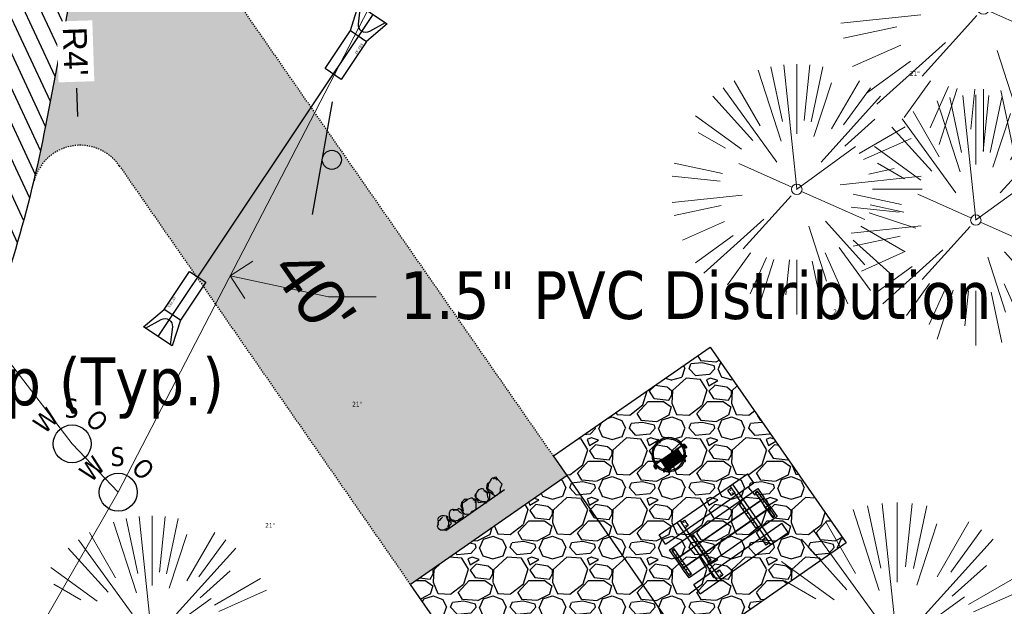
# Model space of a CAD drawing. Header units: feet. Extents: x 1133447 to 1140710, y 647622 to 649877.
# Tile 74 of 84: x 1135105 to 1135188, y 649040 to 649089. Entities that reach past the tile are written whole.
import ezdxf
from ezdxf import colors
from ezdxf.entities.mleader import LeaderData, LeaderLine
from ezdxf.enums import TextEntityAlignment as Align
from ezdxf.lldxf.tags import DXFTag
from ezdxf.math import Vec2, Vec3

# ---------------------------------------------------------------- set-up
doc = ezdxf.new("R2010")
doc.units = ezdxf.units.FT
doc.header["$MEASUREMENT"] = 0
doc.linetypes.add('RAD', pattern=[0.13, 0.08, -0.05])
for name, color, linetype, lineweight in [('-ANGLE-IRON', 8, 'Continuous', 25), ('V-SITE-VEGE', 8, 'Continuous', 18), ('V-SITE-VEGE-TEXT', 8, 'Continuous', 18), ('V-UTIL-WATR-LINE', 8, 'WATER', 15)]:
    doc.layers.add(name, color=color, linetype=linetype, lineweight=lineweight)
for name, color, linetype in [('-BARRIERROCK', 6, 'Continuous'), ('-BOLTS-LAGS-SCREWS', 7, 'Continuous'), ('-CONCRETE', 9, 'Continuous'), ('-HARDWARE', 7, 'Continuous'), ('-TIMBER', 5, 'Continuous'), ('C-CAMPSITE-PADS', 6, 'Continuous'), ('C-PRKG-ASPH', 8, 'Continuous'), ('C-PRKG-GRVL', 8, 'Continuous'), ('C-PRKG-WHEL-STOP', 9, 'Continuous'), ('C-ROAD-ASPHALT', 1, 'Continuous'), ('C-ROAD-GRVL', 1, 'RAD'), ('C-SWLK-GRVL-PATT', 8, 'Continuous'), ('C-UTIL-STRM-PIPE', 210, 'Continuous'), ('C-UTIL-STRM-STRC', 210, 'Continuous'), ('G-TEXT-ST02', 2, 'Continuous'), ('G-XREF', 7, 'Continuous'), ('L-BARRIERROCK', 6, 'Continuous'), ('V-SITE-SIGN', 222, 'Continuous'), ('V-UTIL-WATR-STRC', 8, 'Continuous')]:
    doc.layers.add(name, color=color, linetype=linetype)
doc.layers.add('V-ANNO-TEXT', color=7, linetype='Continuous', lineweight=13, plot=False)
doc.styles.add('Arial', font='arial.ttf')
doc.styles.add('Normal', font='arial.ttf', dxfattribs={"height": 0.1})
doc.styles.add('SEI-Dim & Leader', font='tahoma.ttf')
doc.styles.get("Standard").update_dxf_attribs({"font": 'arial.ttf'})
tags = doc.linetypes.add('WATER', pattern='A,1.5,-0.2,["W",Standard,S=0.08,R=0,X=-0.1,Y=-0.04],-0.05', length=1.75).pattern_tags.tags
tags[6] = DXFTag(74, 10)
doc.dimstyles.new('Plan', dxfattribs={"dimscale": 20, "dimtxt": 0.1, "dimasz": 0.12, "dimexe": 0.0625, "dimexo": 0.0625, "dimgap": 0.08, "dimtad": 0, "dimdec": 0, "dimzin": 0, "dimdsep": 46, "dimtxsty": 'Normal', "dimcen": 0, "dimclrd": 256, "dimclre": 256, "dimclrt": 256, "dimaunit": 1, "dimadec": 4, "dimazin": 0, "dimtfac": 1, "dimtdec": 0, "dimtofl": 0, "dimtmove": 0, "dimatfit": 3, "dimfxl": 1, "dimtfill": 1, "dimtolj": 1, "dimtzin": 0, "dimlwd": -1, "dimlwe": -1, "dimarcsym": 0})

# ---------------------------------------------------------------- blocks, each defined once
blk = doc.blocks.new('V-UTIL-WATR-Water Shutoff')
blk.add_circle((0, 0), 0.04)
at = {"style": 'SEI-Dim & Leader'}
blk.add_text('S', height=0.04, dxfattribs=at).set_placement((-0.0014, 0.0552), align=Align.CENTER)
for s, rotation, p in [('W', 45, (-0.0414, 0.0352)), ('O', 315, (0.0386, 0.0352))]:
    blk.add_text(s, height=0.04, rotation=rotation, dxfattribs=at).set_placement(p, align=Align.CENTER)
blk = doc.blocks.new('*U937', base_point=(1135109.755, 649053.73))
at = {"xscale": 39.73102651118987, "yscale": 39.73102651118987, "zscale": 39.73102651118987}
blk.add_blockref('V-UTIL-WATR-Water Shutoff', (1135109.755, 649053.73), dxfattribs=at)
blk = doc.blocks.new('*U938', base_point=(1135113.62, 649049.674))
at = {"xscale": 39.73102651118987, "yscale": 39.73102651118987, "zscale": 39.73102651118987}
blk.add_blockref('V-UTIL-WATR-Water Shutoff', (1135113.62, 649049.674), dxfattribs=at)
blk = doc.blocks.new('V-SITE-Sign')
blk.add_line((-0.1202, 0), (0.1198, 0))
blk.add_circle((-0.0002, -0.02), 0.02)
blk = doc.blocks.new('*U939', base_point=(1135130.742, 649077.681))
at = {"xscale": 39.99999999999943, "yscale": 39.99999999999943, "zscale": 39.99999999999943, "rotation": 79.99999999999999}
blk.add_blockref('V-SITE-Sign', (1135130.742, 649077.681), dxfattribs=at)
blk = doc.blocks.new('V-SITE-VEGE-Coniferious Tree 2')
at = {"color": 0, "linetype": 'ByBlock'}
for p, q in [((-0.0575, 0.2704), (-0.104, 0.4891)), ((-0.0003, 0.0026), (-0.0523, 0.4973)), ((0, 0.2219), (0, 0.5)), ((0.0289, 0.2753), (0.0522, 0.4973)), ((0.0572, 0.2693), (0.1039, 0.4891)), ((-0.0626, 0.1926), (-0.1545, 0.4755)), ((-0.146, 0.2528), (-0.25, 0.433)), ((0.0685, 0.211), (0.1382, 0.4256)), ((0.1391, 0.2411), (0.25, 0.433)), ((-0.0791, 0.1089), (-0.2939, 0.4045)), ((0.1869, 0.2573), (0.2939, 0.4045)), ((-0.1757, 0.1951), (-0.3346, 0.3716)), ((0.0978, 0.1086), (0.3345, 0.3716)), ((-0.2201, 0.1599), (-0.4046, 0.2939)), ((0.192, 0.1729), (0.3116, 0.2806)), ((0.2488, 0.1436), (0.433, 0.25)), ((-0.2844, 0.1642), (-0.3931, 0.227)), ((0.2659, 0.1184), (0.4568, 0.2034)), ((-0.0009, -0.0007), (0.235, 0.1707)), ((-0.2961, 0.0629), (-0.4891, 0.1039)), ((-0.0199, 0.0089), (-0.2319, 0.1032)), ((0.2873, 0.0611), (0.3885, 0.0826)), ((-0.306, 0.0322), (-0.4973, 0.0523)), ((0.1731, 0.0182), (0.4972, 0.0523)), ((0.3025, 0), (0.5, 0)), ((-0.2183, -0.0229), (-0.4973, -0.0523)), ((-0.023, -0.0255), (-0.2138, -0.2374)), ((0.0185, -0.0083), (0.272, -0.1211)), ((-0.3022, -0.0642), (-0.4891, -0.1039)), ((0.2936, -0.0624), (0.4274, -0.0908)), ((0.2891, -0.094), (0.4755, -0.1545)), ((-0.2881, -0.1283), (-0.4568, -0.2034)), ((-0.132, -0.1189), (-0.3716, -0.3346)), ((0.1144, -0.1271), (0.2718, -0.3019)), ((0.0478, -0.1473), (0.1192, -0.3671)), ((0.2555, -0.1475), (0.433, -0.25)), ((-0.2545, -0.1849), (-0.4046, -0.2939)), ((0.2254, -0.2029), (0.3716, -0.3346)), ((0.1689, -0.2325), (0.2939, -0.4045)), ((-0.1843, -0.2536), (-0.2767, -0.3808)), ((-0.1214, -0.2725), (-0.1856, -0.4168)), ((0.1131, -0.2541), (0.2033, -0.4568)), ((-0.091, -0.2799), (-0.1545, -0.4755)), ((-0.0297, -0.2818), (-0.0443, -0.4216)), ((0, -0.2818), (0, -0.5)), ((0.061, -0.2873), (0.1039, -0.4891))]:
    blk.add_line(p, q, dxfattribs=at)
blk.add_circle((0, 0), 0.0208)
blk = doc.blocks.new('_Open90')
at = {"color": 0, "linetype": 'ByBlock', "lineweight": -2}
for p, q in [((-0.5, 0.5), (0, 0)), ((0, 0), (-1, 0)), ((0, 0), (-0.5, -0.5))]:
    blk.add_line(p, q, dxfattribs=at)
blk = doc.blocks.new('*U990', base_point=(1135109.755, 649053.73))
at = {"xscale": 39.73102651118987, "yscale": 39.73102651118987, "zscale": 39.73102651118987}
blk.add_blockref('V-UTIL-WATR-Water Shutoff', (1135109.755, 649053.73), dxfattribs=at)
blk = doc.blocks.new('*U991', base_point=(1135113.62, 649049.674))
at = {"xscale": 39.73102651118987, "yscale": 39.73102651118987, "zscale": 39.73102651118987}
blk.add_blockref('V-UTIL-WATR-Water Shutoff', (1135113.62, 649049.674), dxfattribs=at)
blk = doc.blocks.new('*U992', base_point=(1135130.742, 649077.681))
at = {"xscale": 39.99999999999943, "yscale": 39.99999999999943, "zscale": 39.99999999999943, "rotation": 79.99999999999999}
blk.add_blockref('V-SITE-Sign', (1135130.742, 649077.681), dxfattribs=at)
blk = doc.blocks.new("3'_BarrierRock")
at = {"layer": '-BARRIERROCK', "flags": 128}
for points in [[(7.8, -10.8), (15.4, -7), (15.3, 5.8), (15.5, 11.5), (12.6, 13.3), (9.6, 14), (7.9, 15.2), (5, 15.3), (1.2, 13.6), (-1.8, 12.3), (-4.7, 12.5), (-6.5, 12.8), (-9.7, 10.8), (-13.8, 6.6), (-15, 2.5), (-15.3, -0.6), (-14.5, -2.7), (-13.2, -4.4), (-11.7, -10.3), (-10.4, -14.6), (-7.8, -16.4), (-5.7, -17.4), (3.7, -16.3), (7.8, -10.8)], [(-9.7, -10.4), (-10.5, -7.4), (-11.7, -0.9), (-11.8, 1.4), (-12.2, 2.8), (-12.1, 4.3), (-10.7, 6.2), (-9.5, 7.1), (-8.1, 7.9), (-6.4, 9.3), (-4, 11), (-1.8, 12.3)], [(9, 12.6), (12.4, 11.2), (13.2, 9.4), (13.3, 7.7), (13.3, 5.8)]]:
    blk.add_lwpolyline(points, dxfattribs=at)
blk = doc.blocks.new("5'_BarrierRock")
at = {"layer": 'L-BARRIERROCK', "flags": 128}
for points in [[(3.8, 25.2), (-4, 23.4), (-10.8, 21), (-17.7, 19.5), (-22.2, 16.5), (-24.3, 10.3), (-26.1, 0.1), (-25.5, -2.9), (-27, -7), (-29.1, -9.7), (-29.4, -13.3), (-11.1, -24.7), (-9.1, -29.7), (-9.1, -31.5), (-8.8, -33.6), (-1.9, -34.5), (7.7, -31.8), (16, -30), (19.6, -27.4), (27.1, -18.7), (28.9, -9.4), (24.1, -5.6), (22, 1.6), (21.4, 6.1), (20.8, 11.2), (21.1, 15.1), (19, 18.6), (15.2, 22.2), (3.8, 25.2)], [(-24.3, -3.8), (-24.3, 1.3), (-22.2, 8.2), (-18.6, 13.3), (-14.4, 18), (-11.4, 19.8)], [(-20.4, 4.6), (-21.9, -2.6), (-21.3, -6.4), (-20.4, -9.4), (-17.1, -15.7), (-12.9, -19), (-7, -26.8), (-5.5, -29.4), (-3.4, -30.6), (-1.9, -30.6)], [(17.5, 10.9), (21.6, 1.5), (22.6, -6.1), (17.2, -14.2), (15.4, -18.4), (13.4, -22.9), (12.2, -25.6)]]:
    blk.add_lwpolyline(points, dxfattribs=at)
blk = doc.blocks.new('Wheel_Stop')
at = {"layer": 'Defpoints'}
blk.add_line((-36, 6.75), (36, 6.75), dxfattribs=at)
at = {"layer": 'L-BARRIERROCK'}
for name, p, xscale, yscale, zscale, rotation in [("3'_BarrierRock", (2.71, -1), 0.4999999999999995, 0.4999999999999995, 0.4999999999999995, 145.0722838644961), ("5'_BarrierRock", (19.28, -0.8), 0.25, 0.25, 0.25, 225.0722838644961), ("3'_BarrierRock", (-29.38, -2.17), 0.4999999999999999, 0.4999999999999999, 0.4999999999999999, 185.0722838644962), ("5'_BarrierRock", (-14.16, -1.89), 0.25, 0.25, 0.25, 185.0722838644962), ("5'_BarrierRock", (33.95, -0.17), 0.2499999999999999, 0.2499999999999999, 0.2499999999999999, 307.3245524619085)]:
    blk.add_blockref(name, p, dxfattribs=dict(at, xscale=xscale, yscale=yscale, zscale=zscale, rotation=rotation))
blk = doc.blocks.new('10FT_Precast Table')
at = {"layer": '-ANGLE-IRON'}
for p, q in [((-28.53, 27.12), (-28.53, 33.63)), ((-28.53, 33.63), (-24.53, 33.63)), ((-24.53, 33.63), (-24.53, 27.12)), ((28.47, 27.12), (28.47, 33.63)), ((28.47, 33.63), (32.47, 33.63)), ((32.47, 33.63), (32.47, 27.12)), ((-24.53, 27.12), (-28.53, 27.12)), ((32.47, 27.12), (28.47, 27.12)), ((-49.5, 15.84), (-52.5, 15.84)), ((-52.5, 15.84), (-52.5, -14.66)), ((-49.5, -14.66), (-49.5, 15.84)), ((-25.53, 15.84), (-28.53, 15.84)), ((-28.53, 15.84), (-28.53, -14.66)), ((-25.53, -14.66), (-25.53, 15.84)), ((32.47, 15.84), (29.47, 15.84)), ((29.47, 15.84), (29.47, -14.66)), ((32.47, -14.66), (32.47, 15.84)), ((52.5, 15.84), (49.5, 15.84)), ((49.5, 15.84), (49.5, -14.66)), ((52.5, -14.66), (52.5, 15.84)), ((-52.5, -14.66), (-49.5, -14.66)), ((-28.53, -14.66), (-25.53, -14.66)), ((29.47, -14.66), (32.47, -14.66)), ((49.5, -14.66), (52.5, -14.66)), ((-28.53, -33.63), (-28.53, -27.12)), ((-28.53, -27.12), (-24.53, -27.12)), ((-24.53, -27.12), (-24.53, -33.63)), ((28.47, -33.63), (28.47, -27.12)), ((28.47, -27.12), (32.47, -27.12)), ((32.47, -27.12), (32.47, -33.63)), ((-24.53, -33.63), (-28.53, -33.63)), ((32.47, -33.63), (28.47, -33.63))]:
    blk.add_line(p, q, dxfattribs=at)
at = {"layer": '-BOLTS-LAGS-SCREWS'}
for centre in [(-26.53, 32.13), (30.47, 32.13), (-26.53, 28.62), (30.47, 28.62), (-51, 14.84), (-27.03, 14.84), (30.97, 14.84), (51, 14.84), (-51, 9.34), (-51, 3.34), (-27.03, 9.34), (-27.03, 3.34), (30.97, 9.34), (30.97, 3.34), (51, 9.34), (51, 3.34), (-51, -2.16), (-51, -8.16), (-27.03, -2.16), (-27.03, -8.16), (30.97, -2.16), (30.97, -8.16), (51, -2.16), (51, -8.16), (-51, -13.66), (-27.03, -13.66), (30.97, -13.66), (51, -13.66), (-26.53, -28.62), (30.47, -28.62), (-26.53, -32.13), (30.47, -32.13)]:
    blk.add_circle(centre, 0.156, dxfattribs=at)
at = {"layer": '-CONCRETE'}
for p, q in [((-32.03, -36), (-32.03, 36)), ((-28.53, 36), (-28.53, 33.63)), ((32.47, 36), (32.47, 33.63)), ((35.97, -36), (35.97, 36)), ((-28.53, -27.12), (-28.53, 27.12)), ((32.47, -27.12), (32.47, 27.12)), ((-28.53, -36), (-28.53, -33.63)), ((32.47, -33.63), (32.47, -36))]:
    blk.add_line(p, q, dxfattribs=at)
at = {"layer": '-TIMBER'}
for p, q in [((-54, 24.75), (-54, 36)), ((-54, 36), (54, 36)), ((54, 24.75), (54, 36)), ((-54, 24.75), (54, 24.75)), ((-54, 6.47), (-54, 17.72)), ((-54, 17.72), (54, 17.72)), ((54, 17.72), (54, 6.47)), ((-54, 6.47), (54, 6.47)), ((-54, -5.03), (-54, 6.22)), ((-54, 6.22), (54, 6.22)), ((54, 6.22), (54, -5.03)), ((54, -5.03), (-54, -5.03)), ((-54, -16.53), (-54, -5.28)), ((54, -5.28), (-54, -5.28)), ((54, -5.28), (54, -16.53)), ((54, -16.53), (-54, -16.53)), ((-54, -36), (-54, -24.75)), ((-54, -24.75), (54, -24.75)), ((54, -36), (54, -24.75)), ((-54, -36), (54, -36))]:
    blk.add_line(p, q, dxfattribs=at)
blk = doc.blocks.new('*X439')
at = {"color": 0}
for p, q in [((146.06, 353.6), (146.14, 353.68)), ((146.06, 352.89), (146.81, 353.64)), ((146.06, 352.54), (146.81, 353.29)), ((146.06, 351.83), (146.81, 352.58)), ((146.06, 351.48), (146.81, 352.23)), ((146.06, 350.77), (146.81, 351.52)), ((146.32, 350.68), (146.81, 351.17))]:
    blk.add_line(p, q, dxfattribs=at)
blk = doc.blocks.new('Pilot Rocks FS-30_18_PA')
at = {"layer": '-HARDWARE'}
for p, q in [((-8.82, 0.04), (-17.87, 0.04)), ((-17.87, 0.04), (-12.78, 0.04)), ((-10.2, 0.04), (10.2, 0.04)), ((8.82, 0.04), (17.87, 0.04)), ((12.78, 0.04), (17.87, 0.04)), ((-18.93, -4.56), (-18.93, -1.36)), ((-18.93, -1.36), (-18.87, -1.36)), ((-18.87, -1.36), (-18.87, -0.96)), ((-18.87, -1.36), (-18.87, -0.96)), ((-18.2, -1.36), (-18.2, -0.96)), ((-18.2, -0.96), (-18.2, -1.36)), ((-18.2, -1.36), (-18.13, -1.36)), ((-18.13, -1.36), (-18.13, -4.56)), ((-8.82, -0.62), (-17.87, -0.62)), ((-13.34, -0.62), (-17.87, -0.62)), ((-10.2, -0.62), (10.2, -0.62)), ((-10.2, -0.62), (-10.2, -11.31)), ((-9.53, -0.62), (-9.53, -11.31)), ((-8.82, -0.62), (-8.82, -11.65)), ((-8.28, -0.62), (-8.28, -11.65)), ((-7.5, -0.62), (-7.5, -11.65)), ((-6.97, -0.62), (-6.97, -11.65)), ((-6.19, -0.62), (-6.19, -11.65)), ((-5.65, -0.62), (-5.65, -11.65)), ((-4.87, -0.62), (-4.87, -11.65)), ((-4.34, -0.62), (-4.34, -11.65)), ((-3.56, -0.62), (-3.56, -11.65)), ((-3.02, -0.62), (-3.02, -11.65)), ((-2.24, -0.62), (-2.24, -11.65)), ((-1.71, -0.62), (-1.71, -11.65)), ((-0.92, -0.62), (-0.92, -11.65)), ((-0.39, -0.62), (-0.39, -11.65)), ((0.39, -0.62), (0.39, -11.65)), ((0.92, -0.62), (0.92, -11.65)), ((1.71, -0.62), (1.71, -11.65)), ((2.24, -0.62), (2.24, -11.65)), ((3.02, -0.62), (3.02, -11.65)), ((3.56, -0.62), (3.56, -11.65)), ((4.34, -0.62), (4.34, -11.65)), ((4.87, -0.62), (4.87, -11.65)), ((5.65, -0.62), (5.65, -11.65)), ((6.19, -0.62), (6.19, -11.65)), ((6.97, -0.62), (6.97, -11.65)), ((7.5, -0.62), (7.5, -11.65)), ((8.28, -0.62), (8.28, -11.65)), ((8.82, -0.62), (8.82, -11.65)), ((17.87, -0.62), (8.82, -0.62)), ((9.53, -0.62), (9.53, -11.31)), ((10.2, -0.62), (10.2, -11.31)), ((18.13, -4.56), (18.13, -1.36)), ((18.13, -1.36), (18.2, -1.36)), ((18.93, -4.56), (18.13, -4.56)), ((18.2, -1.36), (18.2, -0.96)), ((18.2, -1.36), (18.2, -0.96)), ((18.87, -1.36), (18.87, -0.96)), ((18.87, -0.96), (18.87, -1.36)), ((18.87, -1.36), (18.93, -1.36)), ((18.93, -1.36), (18.93, -4.56)), ((-10.2, -11.31), (-10.2, -14.85)), ((-10.2, -13.68), (-10.2, -14.85)), ((-9.53, -11.31), (-9.53, -14.85)), ((-9.53, -11.65), (9.53, -11.65)), ((-9.53, -12.31), (9.53, -12.31)), ((-9.53, -14.85), (-9.53, -14.48)), ((9.53, -11.31), (9.53, -14.85)), ((9.53, -14.48), (9.53, -14.85)), ((10.2, -11.31), (10.2, -14.85)), ((10.2, -14.85), (10.2, -13.68))]:
    blk.add_line(p, q, dxfattribs=at)
at = {"layer": '-HARDWARE', "flags": 128}
for points in [[(0.04, 18.19, 1), (-0.62, 18.19), (-0.62, 14.99, 1), (0.05, 14.99), (0.04, 18.19)], [(-11.78, -8.93, -1), (-11.29, -9.39), (-13.48, -11.73, -1), (-13.96, -11.27), (-11.78, -8.93)], [(11.78, -8.93, 1), (11.29, -9.39), (13.48, -11.73, 1), (13.96, -11.27), (11.78, -8.93)]]:
    blk.add_lwpolyline(points, format="xyb", dxfattribs=at)
at = {"layer": '-HARDWARE'}
for points in [[(-18.93, -4.56), (-18.93, -1.36), (-18.13, -1.36), (-18.13, -4.56)], [(-7.5, -11.65), (-8.28, -11.65), (-8.28, -0.62), (-7.5, -0.62)], [(-6.19, -11.65), (-6.97, -11.65), (-6.97, -0.62), (-6.19, -0.62)], [(-4.87, -11.65), (-5.65, -11.65), (-5.65, -0.62), (-4.87, -0.62)], [(-3.56, -11.65), (-4.34, -11.65), (-4.34, -0.62), (-3.56, -0.62)], [(-2.24, -11.65), (-3.02, -11.65), (-3.02, -0.62), (-2.24, -0.62)], [(-0.92, -11.65), (-1.71, -11.65), (-1.71, -0.62), (-0.92, -0.62)], [(-0.39, -11.65), (0.39, -11.65), (0.39, -0.62), (-0.39, -0.62)], [(0.92, -11.65), (1.71, -11.65), (1.71, -0.62), (0.92, -0.62)], [(2.24, -11.65), (3.02, -11.65), (3.02, -0.62), (2.24, -0.62)], [(3.56, -11.65), (4.34, -11.65), (4.34, -0.62), (3.56, -0.62)], [(4.87, -11.65), (5.65, -11.65), (5.65, -0.62), (4.87, -0.62)], [(6.19, -11.65), (6.97, -11.65), (6.97, -0.62), (6.19, -0.62)], [(7.5, -11.65), (8.28, -11.65), (8.28, -0.62), (7.5, -0.62)], [(18.93, -4.56), (18.93, -1.36), (18.13, -1.36), (18.13, -4.56)]]:
    blk.add_lwpolyline(points, close=True, dxfattribs=at)
for centre, radius, start, end in [((0, 0), 17.07, 0.14844, 179.85156), ((0, 0), 15.73, 0.16102, 179.83898), ((-17.87, -0.96), 1, 90, 180), ((-17.87, -0.96), 1, 90, 180), ((17.87, -0.96), 1, 0, 90), ((17.87, -0.96), 1, 0, 90), ((-17.87, -0.96), 0.333, 90, 180), ((-17.87, -0.96), 0.333, 90, 180), ((0, 0), 17.07, 182.09014, 220.74905), ((0, 0), 15.73, 182.26736, 220.22476), ((0, 0), 15.73, 319.77524, 357.73264), ((0, 0), 17.07, 319.25095, 357.90986), ((17.87, -0.96), 0.333, 0, 90), ((17.87, -0.96), 0.333, 0, 90), ((0, 0), 17.07, 220.74905, 233.29778), ((0, 0), 15.73, 220.22476, 229.58607), ((-9.87, -11.65), 0.333, 0, 180), ((-9.87, -14.85), 0.333, 180, 0), ((-9.87, -14.85), 0.333, 180, 0), ((0, 0), 15.73, 232.70405, 307.29595), ((0, 0), 17.07, 236.0414, 303.9586), ((9.87, -11.65), 0.333, 0, 180), ((9.87, -14.85), 0.333, 180, 0), ((9.87, -14.85), 0.333, 180, 0), ((0, 0), 15.73, 310.41393, 319.77524), ((0, 0), 17.07, 306.70222, 319.25095)]:
    blk.add_arc(centre, radius, start, end, dxfattribs=at)
at = {"layer": '-HARDWARE', "rotation": 180}
for p, xscale, yscale, zscale in [((137.67, 372.58), 1.066666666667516, 1.066666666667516, 1.066666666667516), ((-137.67, 372.58), -1.066666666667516, 1.066666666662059, 1.066666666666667)]:
    blk.add_blockref('*X439', p, dxfattribs=dict(at, xscale=xscale, yscale=yscale, zscale=zscale))
blk = doc.blocks.new('*U1513')
at = {"flags": 128}
blk.add_lwpolyline([(-0.329, -2.294), (-1.404, -0.308), (1.404, 0.308), (1.258, -1.946)], dxfattribs=at)
blk.add_lwpolyline([(1.221, 0.267), (0.831, -1.196, -0.609257), (-0.255, -1.434), (-1.221, -0.267)], format="xyb", dxfattribs=at)
blk.add_lwpolyline([(2.077, -5.687), (0.49, -6.035), (-0.329, -2.294), (1.258, -1.946)], close=True, dxfattribs=at)
at = {"layer": 'Defpoints'}
blk.add_text('15" FES', height=0.2, rotation=102.32711, dxfattribs=at).set_placement((1.471, -3.317))
blk = doc.blocks.new('*U1514')
at = {"flags": 128}
blk.add_lwpolyline([(-2.077, 5.687), (-0.49, 6.035), (0.329, 2.294), (-1.258, 1.946)], close=True, dxfattribs=at)
blk.add_lwpolyline([(0.329, 2.294), (1.404, 0.308), (-1.404, -0.308), (-1.258, 1.946)], dxfattribs=at)
blk.add_lwpolyline([(-1.221, -0.267), (-0.831, 1.196, -0.609257), (0.255, 1.434), (1.221, 0.267)], format="xyb", dxfattribs=at)
at = {"layer": 'Defpoints'}
blk.add_text('15" FES', height=0.2, rotation=282.32711, dxfattribs=at).set_placement((-1.471, 3.317))
blk = doc.blocks.new('C_PBASE-PACTOLA_02403811')
at = {"layer": 'C-CAMPSITE-PADS'}
blk.add_line((1135151.248, 649051.072), (1135138.11, 649041.94), dxfattribs=at)
for points in [[(1135150.106, 649052.714), (1135163.244, 649061.846), (1135174.66, 649045.424)], [(1135151.248, 649051.072), (1135150.106, 649052.714)], [(1135174.66, 649045.424), (1135148.384, 649027.16), (1135138.11, 649041.94)]]:
    blk.add_lwpolyline(points, dxfattribs=at)
at = {"layer": 'C-ROAD-ASPHALT'}
blk.add_lwpolyline([(1134969.657, 648753.048), (1135036.873, 648902.164, 0.009219), (1135044.254, 648919.379), (1135101.51, 649060.02, 0.049273), (1135107.544, 649080.379), (1135113.246, 649110.076, 0.302523), (1135079.742, 649189.795), (1135017.583, 649231.001, 0.036701), (1134952.658, 649267.491), (1134930.362, 649277.951, 0.265468), (1134828.519, 649269.755), (1134807.494, 649255.394, 0.041643), (1134780.655, 649233.578), (1134706.83, 649162.598, 0.057659)], format="xyb", dxfattribs=at)
at = {"layer": 'C-ROAD-GRVL'}
blk.add_line((1135113.71, 649077.043), (1135138.11, 649041.94), dxfattribs=at)
for points in [[(1135150.106, 649052.714), (1135118.394, 649098.336, -0.183503), (1135114.098, 649115.561)], [(1135106.535, 649075.688, -0.64806), (1135113.71, 649077.043)]]:
    blk.add_lwpolyline(points, format="xyb", dxfattribs=at)
at = {"layer": 'C-UTIL-STRM-PIPE', "elevation": 4625.102, "flags": 128}
blk.add_lwpolyline([(1135134.962, 649089.726), (1135116.947, 649062.73)], dxfattribs=at)
at = {"layer": 'Defpoints', "flags": 128}
blk.add_lwpolyline([(1135161.522, 649036.292), (1135151.248, 649051.072)], dxfattribs=at)
at = {"layer": '-HARDWARE', "xscale": 0.08333333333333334, "yscale": 0.08333333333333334, "zscale": 0.08333333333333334, "rotation": 34.80324858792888}
blk.add_blockref('Pilot Rocks FS-30_18_PA', (1135159.77, 649052.828), dxfattribs=at)
at = {"xscale": 0.08333333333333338, "yscale": 0.08333333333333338, "zscale": 0.08333333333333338, "rotation": 34.80324857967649}
blk.add_blockref('10FT_Precast Table', (1135164.381, 649046.195), dxfattribs=at)
at = {"layer": 'C-PRKG-WHEL-STOP', "xscale": 0.0833333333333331, "yscale": 0.0833333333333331, "zscale": 0.0833333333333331, "rotation": 214.8032486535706}
blk.add_blockref('Wheel_Stop', (1135143.216, 649048.61), dxfattribs=at)
at = {"layer": 'C-UTIL-STRM-STRC', "color": 221, "linetype": 'Continuous', "lineweight": -3, "rotation": 313.9304044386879}
for name, p in [('*U1513', (1135134.962, 649089.726, 4625.102)), ('*U1514', (1135116.947, 649062.73, 4625.102))]:
    blk.add_blockref(name, p, dxfattribs=at)
at = {"layer": 'C-CAMPSITE-PADS', "insert": (1135129.619, 649070.593), "char_height": 4, "attachment_point": 1, "rotation": 304.75949, "style": 'Arial'}
blk.add_mtext_dynamic_manual_height_columns("40'", width=0.88902, gutter_width=1, heights=[0], dxfattribs=at)
blk = doc.blocks.new('C_PHTCH-PACTOLA_02403811')
at = {"layer": 'C-PRKG-ASPH'}
h = blk.add_hatch(dxfattribs=at)
h.set_pattern_fill('ANSI31', color=256, scale=10, angle=70)
edge = h.paths.add_edge_path(flags=16)
edge.add_arc((1135093.567, 648760.357), 542, 143.57036, 153.26644, ccw=False)
edge.add_arc((1135093.567, 648760.357), 542, 133.87428, 143.57036, ccw=False)
edge.add_line((1134717.919, 649151.064), (1134791.744, 649222.044))
edge.add_arc((1134924.815, 649083.638), 192, 124.33581, 133.87428, ccw=False)
edge.add_line((1134816.519, 649242.182), (1134837.543, 649256.543))
edge.add_arc((1134886.615, 649184.703), 87, 64.8666, 124.33581, ccw=False)
edge.add_line((1134923.566, 649263.466), (1134945.863, 649253.006))
edge.add_arc((1134736.897, 648807.587), 492, 56.45912, 64.8666, ccw=False)
edge.add_line((1135008.743, 649217.665), (1135070.902, 649176.459))
edge.add_arc((1135036.645, 649124.783), 62, -10.86803, 56.45912, ccw=False)
edge.add_line((1135097.533, 649113.093), (1135091.831, 649083.396))
edge.add_arc((1135001.481, 649100.742), 92, 337.84863, 349.13197, ccw=False)
edge.add_line((1135086.691, 649066.053), (1135029.435, 648925.412))
edge.add_arc((1134573.749, 649110.923), 492, 335.73595, 337.84863, ccw=False)
edge.add_line((1135022.287, 648908.739), (1134970.106, 648792.978))
edge.add_line((1134970.106, 648792.978), (1134955.071, 648759.623))
edge.add_arc((1134506.533, 648961.806), 492, 331.34656, 335.73595, ccw=False)
edge.add_line((1134938.281, 648725.887), (1134902.771, 648660.902))
edge.add_arc((1134778.161, 648728.993), 142, 305.95733, 331.34656, ccw=False)
edge.add_line((1134861.541, 648614.05), (1134757.484, 648538.566))
edge.add_arc((1134835.579, 648430.909), 133, 125.95733, 166.41717)
edge.add_arc((1134672.278, 648470.364), 35, 244.10856, 346.41717, ccw=False)
edge.add_arc((1134691.462, 648509.913), 78.956, 214.90552, 244.11685, ccw=False)
edge.add_line((1134626.71, 648464.732), (1134623.063, 648469.958))
edge.add_arc((1134821.506, 648608.465), 242, 191.11676, 214.9138, ccw=False)
edge.add_line((1134584.047, 648561.805), (1134566.404, 648651.593))
edge.add_arc((1135049.172, 648746.455), 492, 187.95193, 191.11676, ccw=False)
edge.add_line((1134561.903, 648678.391), (1134552.825, 648743.377))
edge.add_arc((1134842.018, 648783.773), 292, 166.39612, 187.95193, ccw=False)
edge.add_line((1134558.21, 648852.454), (1134566.773, 648887.84))
edge.add_arc((1135093.567, 648760.357), 542, 158.04784, 166.39612, ccw=False)
edge.add_arc((1135093.567, 648760.357), 542, 153.26644, 158.04784, ccw=False)
edge = h.paths.add_edge_path()
edge.add_line((1134664.934, 648091.019), (1134641.754, 648097.237))
edge.add_arc((1135131.442, 647965.879), 507, 154.11549, 164.98406, ccw=False)
edge.add_arc((1135131.442, 647965.879), 507, 153.4315, 154.11549, ccw=False)
edge.add_arc((1134241.514, 648410.91), 488, 333.4315, 338.63837)
edge.add_line((1134695.988, 648233.155), (1134704.112, 648253.926))
edge.add_arc((1134529.028, 648322.406), 188, 338.63837, 377.19547)
edge.add_arc((1134651.306, 648360.247), 60, 17.19547, 74.97266)
edge.add_line((1134666.863, 648418.195), (1134661.501, 648419.806))
edge.add_arc((1134691.489, 648509.945), 94.997, 223.94188, 251.59807, ccw=False)
edge.add_arc((1134691.536, 648509.984), 95.058, 214.9166, 223.93932, ccw=False)
edge.add_line((1134613.59, 648455.575), (1134609.943, 648460.8))
edge.add_arc((1134821.506, 648608.465), 258, 191.11676, 214.9138, ccw=False)
edge.add_line((1134568.347, 648558.72), (1134550.704, 648648.508))
edge.add_arc((1135049.172, 648746.455), 508, 187.95193, 191.11676, ccw=False)
edge.add_line((1134546.057, 648676.178), (1134536.979, 648741.164))
edge.add_arc((1134842.018, 648783.773), 308, 166.39612, 187.95193, ccw=False)
edge.add_line((1134542.659, 648856.217), (1134551.222, 648891.603))
edge.add_arc((1135093.567, 648760.357), 558, 163.92132, 166.39612, ccw=False)
edge.add_arc((1134538.177, 648920.438), 20, 343.92132, 402.76994)
edge.add_line((1134552.859, 648934.019), (1134533.446, 648955.005))
edge.add_arc((1135093.567, 648760.357), 592.978, 146.018742, 160.837099, ccw=False)
edge.add_line((1134601.857, 649091.786), (1134616.583, 649064.034))
edge.add_arc((1134621, 649066.378), 5, 207.95158, 327.07409)
edge.add_arc((1135093.567, 648760.357), 558, 133.87428, 147.07409, ccw=False)
edge.add_line((1134706.83, 649162.598), (1134780.655, 649233.578))
edge.add_arc((1134924.815, 649083.638), 208, 124.33581, 133.87428, ccw=False)
edge.add_line((1134807.494, 649255.394), (1134828.519, 649269.755))
edge.add_arc((1134886.615, 649184.703), 103, 64.8666, 124.33581, ccw=False)
edge.add_line((1134930.362, 649277.951), (1134952.658, 649267.491))
edge.add_arc((1134736.897, 648807.587), 508, 56.45912, 64.8666, ccw=False)
edge.add_line((1135017.583, 649231.001), (1135079.742, 649189.795))
edge.add_arc((1135036.645, 649124.783), 78, -10.86803, 56.45912, ccw=False)
edge.add_line((1135113.246, 649110.076), (1135107.544, 649080.379))
edge.add_arc((1135001.481, 649100.742), 108, 337.84863, 349.13197, ccw=False)
edge.add_line((1135101.51, 649060.02), (1135044.254, 648919.379))
edge.add_arc((1134573.749, 649110.923), 508, 335.73595, 337.84863, ccw=False)
edge.add_line((1135036.873, 648902.164), (1134969.657, 648753.048))
edge.add_arc((1134506.533, 648961.806), 508, 331.34656, 335.73595, ccw=False)
edge.add_line((1134952.322, 648718.215), (1134916.812, 648653.23))
edge.add_arc((1134778.161, 648728.993), 158, 305.95733, 331.34656, ccw=False)
edge.add_line((1134870.936, 648601.099), (1134766.879, 648525.615))
edge.add_arc((1134835.579, 648430.909), 117, 125.95733, 162.26486)
edge.add_arc((1134752.714, 648457.411), 30, 162.26486, 196.80241)
edge.add_arc((1134835.579, 648430.909), 113, 170.92173, 197.54767)
edge.add_line((1134727.837, 648396.84), (1134731.163, 648386.324))
edge.add_arc((1134529.028, 648322.406), 212, 11.34008, 17.54767, ccw=False)
edge.add_arc((1134529.056, 648322.404), 211.973, -20.64909, 11.34215, ccw=False)
edge.add_arc((1134759.869, 648235.315), 34.724, 159.18719, 239.41356)
edge.add_line((1134742.2, 648205.423), (1134709.513, 648185.696))
edge.add_line((1134709.513, 648185.696), (1134698.996, 648181.007))
edge.add_arc((1135131.442, 647965.879), 483, 153.55118, 164.98406)
at = {"layer": 'C-PRKG-GRVL'}
h = blk.add_hatch(dxfattribs=at)
h.set_pattern_fill('AR-SAND', color=256)
h.set_pattern_definition([(37.5, (0, 0), (-0.0629933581, 1.926823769), [0, -1.52, 0, -1.7, 0, -1.625]), (7.5, (0, 0), (1.7697767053, 2.822146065), [0, -0.82, 0, -1.37, 0, -0.525]), (327.5, (-1.23, 0), (3.1141418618, 0.0056590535), [0, -0.5, 0, -1.8, 0, -2.35]), (317.5, (-1.23, 0), (3.0061266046, 0.877675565), [0, -0.25, 0, -1.18, 0, -1.35])])
edge = h.paths.add_edge_path()
edge.add_line((1135118.394, 649098.336), (1135151.248, 649051.072))
edge.add_line((1135151.248, 649051.072), (1135138.11, 649041.94))
edge.add_line((1135138.11, 649041.94), (1135113.71, 649077.043))
edge.add_arc((1135110.426, 649074.76), 4, 34.80325, 166.5858)
edge.add_arc((1135001.481, 649100.742), 108, 346.5858, 349.13196)
edge.add_line((1135107.544, 649080.379), (1135113.246, 649110.076))
edge.add_arc((1135036.645, 649124.783), 78, 349.13197, 353.21018)
edge.add_arc((1135138.922, 649112.605), 25, 173.21018, 214.80325)
at = {"layer": 'C-SWLK-GRVL-PATT'}
h = blk.add_hatch(dxfattribs=at)
h.set_pattern_fill('GRAVEL', color=256, scale=5)
h.set_pattern_definition([(228.012787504, (3.6, 5), (-40, -45), [0.67268, -66.595440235]), (184.969740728, (3.15, 4.5), (60, 5), [1.15434, -114.279623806]), (132.510447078, (2, 4.4), (50, -55), [0.81394, -80.58016298]), (267.273689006, (0.05, 3.15), (5, 100), [1.05119, -104.067790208]), (292.833654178, (0, 2.1), (-25, 60), [1.030775, -102.04686564]), (357.273689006, (0.4, 1.15), (-100, 5), [1.05119, -104.067790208]), (37.694240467, (1.45, 1.1), (-65, -50), [1.390145, -137.624242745]), (72.255328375, (2.55, 1.95), (35, 110), [1.31244, -129.931607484]), (121.429565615, (2.95, 3.2), (-40, 65), [1.05475, -104.420365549]), (175.23635831, (2.4, 4.1), (55, -5), [1.20416, -59.003812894]), (222.397437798, (1.2, 4.2), (-60, -55), [1.55724, -154.166875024]), (138.814074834, (5, 3.1), (-35, 30), [0.531505, -52.619224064]), (171.46923439, (4.6, 3.45), (65, -10), [1.011185, -100.10755708]), (225, (3.6, 3.6), (-6e-16, -5), [0.707105, -6.363962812]), (203.198590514, (3.25, 4.2), (25, 10), [0.38079, -37.69807553]), (291.80140949, (2.9, 4.05), (-5, 15), [0.538515, -26.387309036]), (30.96375653, (3.1, 3.55), (15, 10), [0.874645, -28.280114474]), (161.56505118, (3.85, 4), (10, -5), [0.632455, -15.1789333]), (16.389540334, (0, 4.05), (50, 15), [0.886, -87.714225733]), (70.346175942, (0.85, 4.3), (-20.00000000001, -55.00000000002), [0.743305, -73.587038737]), (293.198590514, (3.85, 5), (-10, 25), [0.761575, -37.31729053]), (343.610459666, (4.15, 4.3), (-50, 15), [0.886, -87.714225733]), (339.44395478, (0, 0.95), (-25, 10), [0.8544, -41.865618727]), (294.77514057, (0.8, 0.65), (-25, 55), [0.71589, -70.873215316]), (66.801409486, (3.9, 0), (10, 25), [0.761575, -37.31729053]), (17.354024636, (4.2, 0.7), (-65, -20), [0.838155, -82.977118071]), (69.44395478, (1.45, 0), (-10, -25), [0.4272, -42.292818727]), (101.30993247, (3.6, 0), (-5, 20), [0.25495, -25.240147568]), (165.96375653, (3.55, 0.25), (15, -5), [1.030775, -19.584753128]), (186.009005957, (2.55, 0.5), (50, 5), [0.95525, -94.569615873]), (303.69006753, (3.1, 3.1), (-5, 10), [0.72111, -17.306646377]), (353.157226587, (3.5, 2.5), (85, -10), [1.25897, -124.63781312]), (60.9453959, (4.75, 2.35), (-20, -35), [0.51478, -50.963370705]), (90, (5, 2.8), (-5, 5), [0.3, -4.7]), (120.256437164, (2.45, 0.65), (20, -35), [0.69462, -68.767599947]), (48.012787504, (2.1, 1.25), (40, 45), [1.34536, -65.922760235]), (0, (3, 2.25), (5, 5), [1.3, -3.7]), (325.30484647, (4.3, 2.25), (50, -35), [0.79057, -78.266371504]), (254.0546041, (4.95, 1.8), (-5, -20), [0.72801, -35.672539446]), (207.645975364, (4.75, 1.1), (-95, -50), [1.185325, -117.347370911]), (175.42607874, (3.7, 0.55), (-65, 5), [1.253995, -124.14536704])])
h.paths.add_polyline_path([(1135138.11, 649041.94), (1135151.248, 649051.072), (1135150.106, 649052.714), (1135163.244, 649061.846), (1135174.66, 649045.424), (1135148.384, 649027.16)])
blk = doc.blocks.new('*D405')
at = {"layer": 'Defpoints', "color": 0, "transparency": 16777216}
for p in [(1135110.293, 649078.757), (1135110.426, 649074.76)]:
    blk.add_point(p, dxfattribs=at)
at = {"layer": 'G-TEXT-ST02', "transparency": 16777216}
blk.add_line((1135110.134, 649083.555), (1135110.214, 649081.156), dxfattribs=at)
blk.add_solid([(1135110.614, 649081.169), (1135109.814, 649081.143), (1135110.293, 649078.757)], dxfattribs=at)
at = {"layer": 'G-TEXT-ST02', "transparency": 16777216, "insert": (1135110.032, 649086.63), "char_height": 2, "attachment_point": 5, "rotation": 271.89752, "style": 'Normal', "bg_fill": 3, "box_fill_scale": 1.25, "bg_fill_color": 256, "bg_fill_true_color": 13158600, "bg_fill_transparency": 0}
blk.add_mtext("R4'", dxfattribs=at)
blk = doc.blocks.new('C_XBASE-PACTOLA_02403811')
at = {"layer": 'V-UTIL-WATR-LINE', "flags": 128}
for points in [[(1134946.432, 649283.888), (1135074.541, 649099.599), (1135109.755, 649053.73), (1135113.62, 649049.674), (1135081.394, 648993.541), (1135100.461, 648963.803), (1135008.674, 648766.44)], [(1135113.62, 649049.674), (1135139.398, 649099.505)], [(1135113.62, 649049.674), (1135139.398, 649099.505)]]:
    blk.add_lwpolyline(points, dxfattribs=at)
at = {"layer": 'V-SITE-SIGN'}
for name in ['*U939', '*U992']:
    blk.add_blockref(name, (1135130.742, 649077.681), dxfattribs=at)
at = {"layer": 'V-SITE-SIGN', "xscale": 39.99999999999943, "yscale": 39.99999999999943, "zscale": 39.99999999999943, "rotation": 79.99999999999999}
blk.add_blockref('V-SITE-Sign', (1135130.742, 649077.681), dxfattribs=at)
at = {"layer": 'V-SITE-VEGE', "xscale": 23.99971008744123, "yscale": 23.99971008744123, "zscale": 23.99971008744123, "rotation": 8.537736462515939e-07}
for p in [(1135186.148, 649090.235), (1135178.929, 649036.807)]:
    blk.add_blockref('V-SITE-VEGE-Coniferious Tree 2', p, dxfattribs=at)
at = {"layer": 'V-SITE-VEGE', "xscale": 20.99974632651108, "yscale": 20.99974632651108, "zscale": 20.99974632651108}
for p in [(1135170.507, 649075.065), (1135185.515, 649072.484), (1135116.462, 649037.191)]:
    blk.add_blockref('V-SITE-VEGE-Coniferious Tree 2', p, dxfattribs=at)
at = {"layer": 'V-UTIL-WATR-STRC'}
for name, p in [('*U937', (1135109.755, 649053.73)), ('*U990', (1135109.755, 649053.73)), ('*U938', (1135113.62, 649049.674)), ('*U991', (1135113.62, 649049.674))]:
    blk.add_blockref(name, p, dxfattribs=at)
at = {"layer": 'V-UTIL-WATR-STRC', "xscale": 39.73102651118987, "yscale": 39.73102651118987, "zscale": 39.73102651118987}
for p in [(1135109.755, 649053.73), (1135113.62, 649049.674)]:
    blk.add_blockref('V-UTIL-WATR-Water Shutoff', p, dxfattribs=at)
at = {"layer": 'V-SITE-VEGE-TEXT', "char_height": 0.4, "attachment_point": 7, "style": 'SEI-Dim & Leader'}
for s, insert in [('21"', (1135179.978, 649084.565)), ('24"', (1135173.551, 649064.591)), ('21"', (1135133.228, 649056.854)), ('21"', (1135125.933, 649046.691))]:
    blk.add_mtext(s, dxfattribs=dict(at, insert=insert))
at = {"layer": 'V-ANNO-TEXT'}
ml = blk.add_multileader_mtext('Standard', dxfattribs=at)
ml.set_content('1.5" PVC Distribution Line', color=256, style='SEI-Dim & Leader')
ml.set_leader_properties(color=256, linetype='ByLayer', lineweight=-1)
ml.set_arrow_properties(name='OPEN90')
ml.build(insert=Vec2(0, 0))
ml.multileader.update_dxf_attribs({"text_left_attachment_type": 2, "text_right_attachment_type": 2, "dogleg_length": 0.1, "arrow_head_size": 3.2, "scale": 40})
ctx = ml.context
ctx.base_point, ctx.scale, ctx.arrow_head_size, ctx.plane_origin = Vec3(1135135.243, 649066.065), 40, 3.2, Vec3(1135122.998, 649067.803)
ctx.left_attachment, ctx.right_attachment = 2, 2
notes = []
notes.append((ctx, [(0, (1, 1, 0), (1135131.243, 649066.065), (1, 0), 4, [(0, [(1135122.998, 649067.803)], 0, [])])]))
ctx.mtext.insert, ctx.mtext.flow_direction = Vec3(1135137.243, 649068.197), 5
ml = blk.add_multileader_mtext('Standard', dxfattribs=at)
ml.set_content('Parking Wheel Stop (Typ.)', color=256, style='SEI-Dim & Leader')
ml.set_leader_properties(color=256, linetype='ByLayer', lineweight=-1)
ml.set_arrow_properties(name='OPEN90')
ml.build(insert=Vec2(0, 0))
ml.multileader.update_dxf_attribs({"text_left_attachment_type": 2, "text_right_attachment_type": 2, "dogleg_length": 0.1, "arrow_head_size": 3.2, "scale": 40})
ctx = ml.context
ctx.base_point, ctx.scale, ctx.arrow_head_size, ctx.plane_origin = Vec3(1135058.934, 649054.904), 40, 3.2, Vec3(1135046.759, 649050.446)
ctx.left_attachment, ctx.right_attachment = 2, 2
notes.append((ctx, [(0, (1, 1, 0), (1135054.934, 649054.904), (1, 0), 4, [(0, [(1135046.759, 649050.446)], 0, [])])]))
ctx.mtext.insert, ctx.mtext.width, ctx.mtext.flow_direction = Vec3(1135060.934, 649060.97), 35.49754, 5
for ctx, leaders in notes:
    for number, flags, end, landing, length, lines in leaders:
        leader = LeaderData()
        leader.index, (leader.has_last_leader_line, leader.has_dogleg_vector, leader.attachment_direction) = number, flags
        leader.last_leader_point, leader.dogleg_vector, leader.dogleg_length = Vec3(end), Vec3(landing), length
        for number, points, colour, breaks in lines:
            line = LeaderLine()
            line.index, line.vertices, line.color, line.breaks = number, Vec3.list(points), colors.encode_raw_color(colour), breaks
            leader.lines.append(line)
        ctx.leaders.append(leader)

msp = doc.modelspace()

# ---------------------------------------------------------------- block references
at = {"layer": 'G-XREF'}
msp.add_blockref('C_XBASE-PACTOLA_02403811', (0, 0), dxfattribs=at)

# ---------------------------------------------------------------- next in the draw order: block references
for name in ['C_PBASE-PACTOLA_02403811', 'C_PHTCH-PACTOLA_02403811']:
    msp.add_blockref(name, (0, 0), dxfattribs=at)

# ---------------------------------------------------------------- next in the draw order: dimensions: what is measured, and where the dimension line sits
at = {"layer": 'G-TEXT-ST02'}
dim = msp.add_radius_dim(center=(1135110.426, 649074.76), mpoint=(1135110.293, 649078.757), dimstyle='Plan', override={"dimgap": 0.06, "dimtih": 0, "dimtoh": 0, "dimpost": "'", "dimtfill": 1, "dimtolj": 0}, dxfattribs=at)
dim.commit()
dim.dimension.update_dxf_attribs({"geometry": '*D405', "text_midpoint": (1135110.032, 649086.63)})

doc.saveas('drawing.dxf')
